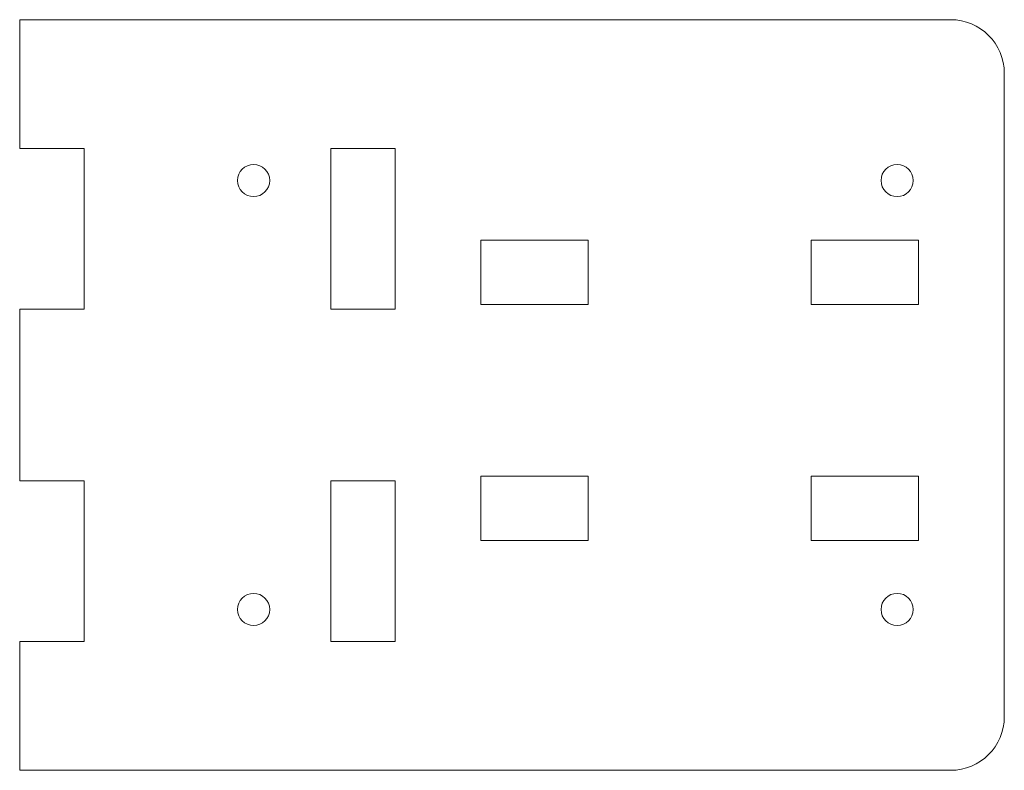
# Model space of a CAD drawing. Header units: millimetres. Extents: x -45.9 to 45.9, y -35 to 35.
import ezdxf

# ---------------------------------------------------------------- set-up
doc = ezdxf.new("R2010")
doc.units = ezdxf.units.MM

msp = doc.modelspace()

# ---------------------------------------------------------------- linework, layer by layer
at = {"color": 7, "linetype": 'Continuous', "lineweight": 15}
for p, q in [((-45.9, 35), (-45.9, 23)), ((40.9, 35), (-45.9, 35)), ((45.9, -30), (45.9, 30)), ((-45.9, 23), (-39.9, 23)), ((-39.9, 23), (-39.9, 8)), ((-16.896, 23), (-10.896, 23)), ((-16.896, 8), (-16.896, 23)), ((-10.896, 23), (-10.896, 8)), ((-2.9, 14.434), (7.1, 14.434)), ((-2.9, 8.434), (-2.9, 14.434)), ((7.1, 14.434), (7.1, 8.434)), ((27.9, 14.434), (37.9, 14.434)), ((27.9, 8.434), (27.9, 14.434)), ((37.9, 14.434), (37.9, 8.434)), ((7.1, 8.434), (-2.9, 8.434)), ((37.9, 8.434), (27.9, 8.434)), ((-45.9, 8), (-45.9, -8)), ((-39.9, 8), (-45.9, 8)), ((-10.896, 8), (-16.896, 8)), ((-45.9, -8), (-39.9, -8)), ((-39.9, -8), (-39.9, -23)), ((-16.896, -8), (-10.896, -8)), ((-16.896, -23), (-16.896, -8)), ((-10.896, -8), (-10.896, -23)), ((-2.9, -7.566), (7.1, -7.566)), ((-2.9, -13.566), (-2.9, -7.566)), ((7.1, -7.566), (7.1, -13.566)), ((27.9, -7.566), (37.9, -7.566)), ((27.9, -13.566), (27.9, -7.566)), ((37.9, -7.566), (37.9, -13.566)), ((7.1, -13.566), (-2.9, -13.566)), ((37.9, -13.566), (27.9, -13.566)), ((-45.9, -23), (-45.9, -35)), ((-39.9, -23), (-45.9, -23)), ((-10.896, -23), (-16.896, -23)), ((-45.9, -35), (40.9, -35))]:
    msp.add_line(p, q, dxfattribs=at)
for centre in [(-24.092, 20), (35.908, 20), (-24.092, -20), (35.908, -20)]:
    msp.add_circle(centre, 1.5, dxfattribs=at)
for centre, start, end in [((40.9, 30), 0, 90), ((40.9, -30), 270, 0)]:
    msp.add_arc(centre, 5, start, end, dxfattribs=at)

doc.saveas('drawing.dxf')
